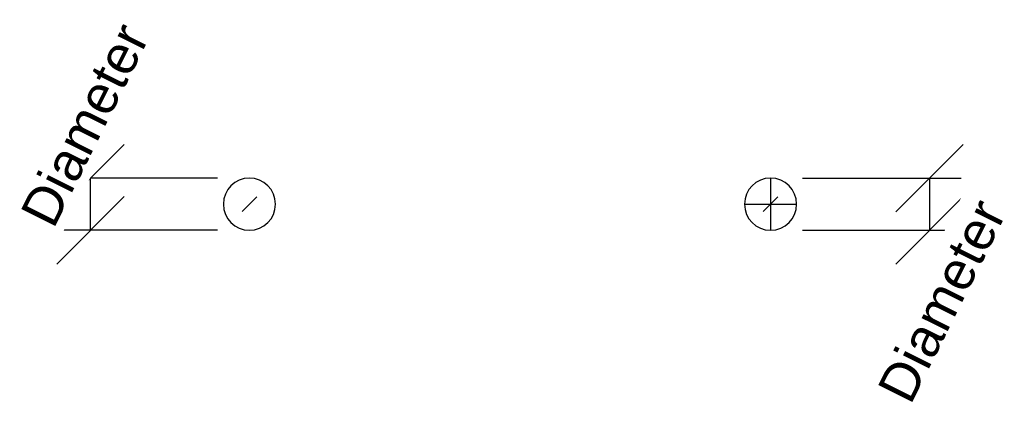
# Model space of a CAD drawing. Header units: millimetres. Extents: x -188 to 190, y -76 to 72.
import ezdxf

# ---------------------------------------------------------------- set-up
doc = ezdxf.new("R2010")
doc.units = ezdxf.units.MM
doc.styles.add('Arial', font='arial.ttf', dxfattribs={"height": 14.6304})

msp = doc.modelspace()

# ---------------------------------------------------------------- linework, layer by layer
at = {"lineweight": 30}
for p, q in [((-147.98, 23.99), (-173.85, -1.88)), ((147.98, -1.88), (173.85, 23.99)), ((-112.14, 11.05), (-173.1, 11.05)), ((-160.91, -8.95), (-160.91, 11.05)), ((99.95, 11.05), (99.95, -8.95)), ((112.14, 11.05), (173.1, 11.05)), ((160.91, 11.05), (160.91, -8.95)), ((-147.98, 3.99), (-173.85, -21.88)), ((147.98, -21.88), (173.85, 3.99)), ((-99.95, 1.05), (-99.95, 1.05, -103.63)), ((89.95, 1.05), (109.95, 1.05)), ((99.95, 1.05), (99.95, 1.05, -103.63)), ((-112.14, -8.95), (-173.1, -8.95)), ((112.14, -8.95), (173.1, -8.95))]:
    msp.add_line(p, q, dxfattribs=at)
for points in [[(-99.95, 1.05, -121.92), (-97.12, 3.88, -103.63), (-102.78, -1.78, -103.63), (-99.95, 1.05, -121.92)], [(99.95, 1.05, -121.92), (102.78, 3.88, -103.63), (97.12, -1.78, -103.63), (99.95, 1.05, -121.92)]]:
    msp.add_polyline3d(points, dxfattribs=at)
at = {"lineweight": 30, "extrusion": (0, 0, -1)}
for centre in [(99.95, 1.05), (-99.95, 1.05)]:
    msp.add_circle(centre, 10, dxfattribs=at)

# ---------------------------------------------------------------- next in the draw order: texts
at = {"lineweight": 30, "char_height": 14.63, "width": 99.2058, "attachment_point": 2, "rotation": 63.4349, "line_spacing_factor": 0.941778, "style": 'Arial', "bg_fill": 3, "box_fill_scale": 1.25, "bg_fill_color": 256, "bg_fill_true_color": 13158600, "bg_fill_transparency": 0}
for insert in [(-169.66, 34.8, 30.31), (159.04, -32.7, -19.68)]:
    msp.add_mtext('Diameter', dxfattribs=dict(at, insert=insert))

doc.saveas('drawing.dxf')
